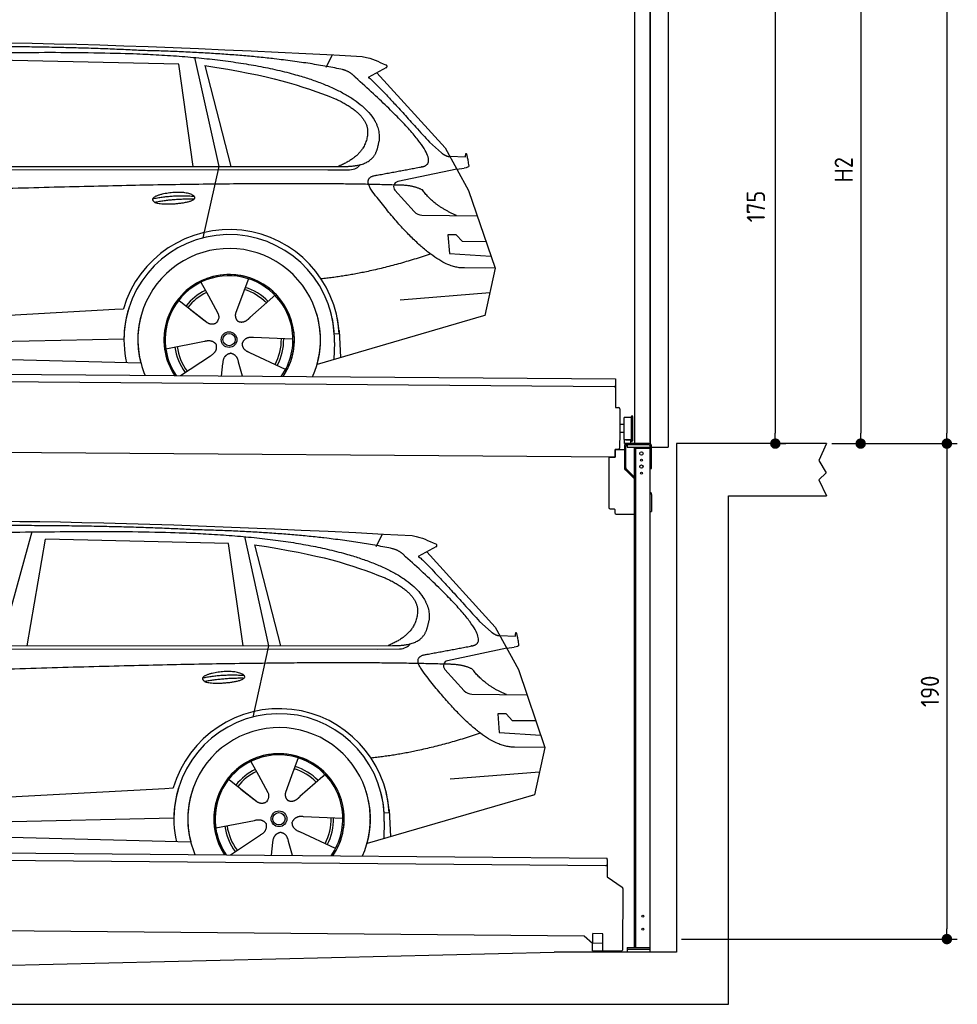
# Model space of a CAD drawing. Header units: millimetres. Extents: x -411 to 6777, y 0 to 6427.
# Tile 5 of 6: x 3183 to 6777, y 0 to 3776. Entities that reach past the tile are written whole.
import ezdxf

# ---------------------------------------------------------------- set-up
doc = ezdxf.new("R2010")
doc.units = ezdxf.units.MM
doc.layers.add('4', color=3, linetype='Continuous')
for name, color, linetype, lineweight in [('car', 10, 'Continuous', 25), ('Gebäude', 7, 'Continuous', 25), ('Plattform', 7, 'Continuous', 25), ('Ständer vorne', 7, 'Continuous', 25), ('Tor', 200, 'Continuous', 25)]:
    doc.layers.add(name, color=color, linetype=linetype, lineweight=lineweight)
doc.styles.get("Standard").update_dxf_attribs({"font": 'ISOCP.SHX'})
doc.dimstyles.new('GEN-ISO', dxfattribs={"dimscale": 20, "dimtxt": 3.5, "dimasz": 2, "dimexe": 2, "dimexo": 1, "dimgap": 1.5, "dimtad": 1, "dimdec": 1, "dimlfac": 0.1, "dimdsep": 46, "dimtxsty": 'STANDARD', "dimblk": 'PUNKT', "dimcen": 2, "dimclrd": 256, "dimclre": 256, "dimclrt": 2, "dimadec": 0, "dimazin": 0, "dimtp": 0.1, "dimtm": 0.1, "dimtfac": 0.71, "dimtdec": 1, "dimtmove": 2, "dimatfit": 3, "dimldrblk": 'PUNKT', "dimfxl": 2, "dimtolj": 1, "dimarcsym": 0})

# ---------------------------------------------------------------- blocks, each defined once
blk = doc.blocks.new('PUNKT')
at = {"layer": '4', "color": 0, "linetype": 'ByBlock'}
blk.add_line((-0.5, 0), (-1, 0), dxfattribs=at)
at = {"layer": '4', "color": 0, "linetype": 'ByBlock', "const_width": 0.5}
blk.add_lwpolyline([(-0.25, 0, 1), (0.25, 0, 1)], format="xyb", close=True, dxfattribs=at)
blk = doc.blocks.new('*D113')
at = {"layer": '4', "lineweight": -2, "transparency": 16777216}
for p, q in [((5720, 5600), (6776.9, 5600)), ((6736.9, 5560), (6736.9, 2190)), ((6295.4, 2150), (6776.9, 2150))]:
    blk.add_line(p, q, dxfattribs=at)
at = {"layer": 'Defpoints', "color": 0, "transparency": 16777216}
for p in [(5700, 5600), (6275.4, 2150), (6736.9, 2150)]:
    blk.add_point(p, dxfattribs=at)
at = {"layer": '4', "lineweight": -2, "transparency": 16777216, "xscale": 40, "yscale": 40, "zscale": 40}
for p, rotation in [((6736.9, 5600), 90), ((6736.9, 2150), 270)]:
    blk.add_blockref('PUNKT', p, dxfattribs=dict(at, rotation=rotation))
at = {"layer": '4', "color": 2, "transparency": 16777216, "insert": (6671.9, 3875), "char_height": 70, "attachment_point": 5, "rotation": 90}
blk.add_mtext('345', dxfattribs=at)
blk = doc.blocks.new('*D114')
at = {"layer": '4', "lineweight": -2, "transparency": 16777216}
for p, q in [((6295.4, 2150), (6776.9, 2150)), ((6736.9, 2110), (6736.9, 290)), ((5720, 250), (6776.9, 250))]:
    blk.add_line(p, q, dxfattribs=at)
at = {"layer": 'Defpoints', "color": 0, "transparency": 16777216}
for p in [(6275.4, 2150), (5700, 250), (6736.9, 250)]:
    blk.add_point(p, dxfattribs=at)
at = {"layer": '4', "lineweight": -2, "transparency": 16777216, "xscale": 40, "yscale": 40, "zscale": 40}
for p, rotation in [((6736.9, 2150), 90), ((6736.9, 250), 270)]:
    blk.add_blockref('PUNKT', p, dxfattribs=dict(at, rotation=rotation))
at = {"layer": '4', "color": 2, "transparency": 16777216, "insert": (6671.9, 1200), "char_height": 70, "attachment_point": 5, "rotation": 90}
blk.add_mtext('190', dxfattribs=at)
blk = doc.blocks.new('*D115')
at = {"layer": '4', "lineweight": -2, "transparency": 16777216}
for p, q in [((5920, 4250), (6446.5, 4250)), ((6406.5, 4210), (6406.5, 2190)), ((6295.4, 2150), (6446.5, 2150))]:
    blk.add_line(p, q, dxfattribs=at)
at = {"layer": 'Defpoints', "color": 0, "transparency": 16777216}
for p in [(5900, 4250), (6275.4, 2150), (6406.5, 2150)]:
    blk.add_point(p, dxfattribs=at)
at = {"layer": '4', "lineweight": -2, "transparency": 16777216, "xscale": 40, "yscale": 40, "zscale": 40}
for p, rotation in [((6406.5, 4250), 90), ((6406.5, 2150), 270)]:
    blk.add_blockref('PUNKT', p, dxfattribs=dict(at, rotation=rotation))
at = {"layer": '4', "color": 2, "transparency": 16777216, "insert": (6341.5, 3200), "char_height": 70, "attachment_point": 5, "rotation": 90}
blk.add_mtext('H2', dxfattribs=at)
blk = doc.blocks.new('*D117')
at = {"layer": '4', "lineweight": -2, "transparency": 16777216}
for p, q in [((5457.5, 3900), (6119.3, 3900)), ((6079.3, 3860), (6079.3, 2190)), ((6099.3, 2150), (6119.3, 2150))]:
    blk.add_line(p, q, dxfattribs=at)
at = {"layer": 'Defpoints', "color": 0, "transparency": 16777216}
for p in [(5437.5, 3900), (6079.3, 2150), (6079.3, 2150)]:
    blk.add_point(p, dxfattribs=at)
at = {"layer": '4', "lineweight": -2, "transparency": 16777216, "xscale": 40, "yscale": 40, "zscale": 40}
for p, rotation in [((6079.3, 3900), 90), ((6079.3, 2150), 270)]:
    blk.add_blockref('PUNKT', p, dxfattribs=dict(at, rotation=rotation))
at = {"layer": '4', "color": 2, "transparency": 16777216, "insert": (6004.7, 3059.2), "char_height": 70, "attachment_point": 5, "rotation": 90}
blk.add_mtext('175', dxfattribs=at)
blk = doc.blocks.new('UG Plattfrom Gl550')
at = {"layer": 'Plattform'}
for p, q in [((498.3, 603.8), (5435.1, 560.7)), ((5429.8, 530.7), (503, 573.7)), ((5434.9, 535.7), (5434.5, 488.2)), ((5435, 554.7), (5434.9, 535.7)), ((5435, 554.7), (5435.1, 560.7)), ((5434.5, 488.2), (5492.9, 448.7)), ((5495.1, 444.5), (5493, 208.2)), ((5347, 261.5), (621.4, 302.7)), ((5379.7, 235.2), (5380.1, 271.2)), ((5418.1, 270.8), (5380.1, 271.2)), ((5417.7, 234.8), (5418.1, 270.8)), ((5378.7, 233.7), (5347, 261.5)), ((5378.5, 205.2), (5378.7, 235.2)), ((5378.7, 235.2), (5418.7, 234.8)), ((5418.5, 204.8), (5418.7, 234.8)), ((5378.5, 205.2), (5418.5, 204.8)), ((5488, 203.2), (5414.8, 203.9))]:
    blk.add_line(p, q, dxfattribs=at)
for centre, radius, start, end in [((5429.9, 535.7), 5, 269.5, 359.5), ((5490.1, 444.5), 5, 359.5, 55.9134), ((5425.8, 243.8), 12, 227.6897, 228.0904), ((5414.9, 208.9), 5, 232.6301, 269.5), ((5488, 208.2), 5, 269.5, 359.5)]:
    blk.add_arc(centre, radius, start, end, dxfattribs=at)
blk = doc.blocks.new('Palette EG Gl550')
at = {"layer": 'Plattform'}
for p, q in [((429.5, 2437), (5467.3, 2398)), ((5462.1, 2368), (434.2, 2407)), ((5467.3, 2398), (5466.5, 2288)), ((5466.5, 2288), (5478.5, 2287.9)), ((5483.4, 2282.8), (5482.7, 2192.8)), ((5499.6, 2165.6), (5500.2, 2249.8)), ((5527.5, 2160.5), (5528.3, 2254.5)), ((5532.3, 2254.5), (5531.5, 2160.5)), ((5482.7, 2192.8), (5482.3, 2132.9)), ((5499.8, 2192.7), (5482.7, 2192.8)), ((5501.1, 2222.8), (5484.1, 2223)), ((5525.9, 2165), (5500.9, 2165)), ((5500.9, 2150), (5500.9, 2165)), ((5512.9, 2165), (5500.9, 2165)), ((5500.9, 2150), (5500.9, 2165)), ((5525.9, 2150), (5525.9, 2165)), ((5525.9, 2150), (5525.9, 2165)), ((5465, 2098), (341.7, 2137.7)), ((5465.2, 2128), (5465, 2098)), ((5465.2, 2128), (5477.2, 2127.9)), ((5477.2, 2127.9), (5465.2, 2128)), ((5500.9, 2150), (5525.9, 2150)), ((5525.9, 2150), (5500.9, 2150))]:
    blk.add_line(p, q, dxfattribs=at)
for centre, radius, start, end in [((5462.1, 2373), 5, 268.5823, 358.5607), ((5478.4, 2282.9), 5, 359.556, 89.556), ((5500.6, 2249.8), 0.4, 91.7323, 179.3444), ((5511.7, 1923.6), 326.8, 87.1739, 91.9438), ((5527.8, 2250.4), 0.4, 266.9623, 359.3444), ((5530.3, 2254.5), 2, 359.3444, 179.3444), ((5500, 2165.6), 0.4, 179.3444, 266.9565), ((5519.7, 3049.4), 884.4, 268.7196, 270.4008), ((5491.8, 3253.4), 1088.9, 271.795, 271.861), ((5527.2, 2164.6), 0.4, 359.556, 91.938), ((5529.5, 2160.5), 2, 179.3444, 359.3444), ((5477.3, 2132.9), 5, 269.556, 359.556)]:
    blk.add_arc(centre, radius, start, end, dxfattribs=at)
blk = doc.blocks.new('Car_EG')
at = {"layer": 'car'}
for p, q in [((3852.9, 3630.7), (3945.7, 3212.4)), ((4357.9, 3593.3), (4382.1, 3640.6)), ((3792.6, 3604.8), (3091, 3621.1)), ((3848.5, 3212.4), (3792.6, 3604.8)), ((3892.2, 3599.7), (3991.7, 3212.5)), ((4589.4, 3592.6), (4519, 3554.1)), ((4552.4, 3572.3), (4814.1, 3284)), ((4754, 3305.6), (4799.2, 3265.4)), ((4814.1, 3284), (4903.3, 3121)), ((4831.7, 3251.8), (4891.9, 3249.2)), ((1768.3, 3211.3), (4420.2, 3212.7)), ((3945.7, 3212.4), (3884.9, 2938.8)), ((1721.3, 3202.4), (4364.6, 3199.2)), ((4364.6, 3199.2), (4447.5, 3199.9)), ((4858.7, 3202.5), (4631.9, 3154.6)), ((4858.7, 3202.5), (4886.4, 3206.3)), ((4621.2, 3121.6), (4695.5, 3039.8)), ((4903.3, 3121), (5004.9, 2822.4)), ((4724.6, 3026.6), (4936.3, 3023.9)), ((4856.4, 2950.6), (4823.7, 2950.9)), ((4823.7, 2950.9), (4829.9, 2879.3)), ((4879.9, 2924.5), (4856.4, 2950.6)), ((4970.4, 2923.7), (4879.9, 2924.5)), ((4829.9, 2879.3), (4988.9, 2869.3)), ((5004.9, 2822.4), (4888, 2823.9)), ((5004.9, 2822.4), (4965.3, 2640.8)), ((3877.2, 2768.5), (3906.3, 2716.1)), ((4059.5, 2782.3), (4034, 2713.6)), ((3905, 2718.5), (3906.3, 2716.1)), ((4161.1, 2719.6), (4153.3, 2711.2)), ((4641.2, 2701.4), (4984.6, 2729.2)), ((3789.4, 2702.8), (3900.1, 2615.1)), ((3906.3, 2716.1), (3942.9, 2649.9)), ((4034, 2713.6), (4010.1, 2649)), ((4153.3, 2711.2), (4065.7, 2633.8)), ((1677.7, 2563), (3547.7, 2665.1)), ((3547.7, 2665.1), (3580.2, 2666.9)), ((3839.5, 2662.9), (3890.8, 2622.3)), ((4960.7, 2639.5), (4322.9, 2453.9)), ((4965.3, 2640.8), (4921.5, 2628.1)), ((4407.9, 2571.2), (4388.7, 2570.2)), ((4407.3, 2583.3), (4412.9, 2480.1)), ((1697, 2510.9), (3582.9, 2552.3)), ((3743, 2513.7), (3891.6, 2542.7)), ((4230.4, 2550.4), (4079.2, 2556.8)), ((4389.1, 2537.7), (4387.4, 2472.7)), ((1598.6, 2513.5), (3647.1, 2460.1)), ((4202.2, 2434.5), (4064.9, 2498.5)), ((3799.2, 2410.6), (3914.4, 2487.1)), ((3956.3, 2409.2), (3962.2, 2457.6)), ((4037, 2408.5), (4022.1, 2462.1))]:
    blk.add_line(p, q, dxfattribs=at)
for radius in [30.1, 23.6]:
    blk.add_circle((3985.4, 2548.7), radius, dxfattribs=at)
for centre, radius, start, end in [((4636, 3135.1), 20, 101.911, 222.2225), ((4725.1, 3066.6), 40, 222.2225, 269.2614), ((3985.9, 2548.2), 422.7, 3.1257, 163.6879), ((3985.9, 2548.2), 403.4, 3.1257, 179.4216), ((3985.9, 2548.2), 350, 344.3697, 194.5808), ((3985.9, 2548.2), 250, 325.66, 212.9259), ((3985.9, 2548.2), 250, 325.66, 212.9259), ((3985.9, 2548.2), 250, 40.5532, 137.1602), ((3985.4, 2548.7), 245, 41.4393, 188.2101), ((3985.4, 2548.7), 209.6, 115.7372, 141.8665), ((3985.4, 2548.7), 200.6, 115.5904, 141.8784), ((3985.4, 2548.7), 200.6, 44.5019, 73.0215), ((3985.4, 2548.7), 209.6, 44.3713, 72.8747), ((3985.4, 2548.7), 245, 0.4019, 44.2101), ((3985.9, 2548.2), 422.7, 163.4862, 163.6879), ((3985.9, 2548.2), 403.4, 162.7346, 179.4216), ((3985.9, 2548.2), 350, 160.1996, 194.5808), ((3985.9, 2548.2), 250, 152.2768, 213.34), ((3985.4, 2548.7), 245, 151.8272, 188.2101), ((3985.9, 2548.2), 350, 344.3697, 17.4023), ((3985.9, 2548.2), 403.4, 3.1257, 14.8673), ((3985.9, 2548.2), 422.7, 3.1257, 14.1157), ((3985.9, 2548.2), 403.4, 172.558, 192.5899), ((3985.9, 2548.2), 350, 171.6006, 202.9387), ((3985.9, 2548.2), 250, 168.6947, 213.34), ((3985.4, 2548.7), 245, 168.6088, 214.2758), ((3985.4, 2548.7), 245, 324.7242, 8.993), ((3985.9, 2548.2), 250, 325.66, 8.9072), ((3985.9, 2548.2), 350, 336.0613, 6.0012), ((3985.9, 2548.2), 403.4, 358.5068, 5.0439), ((3985.9, 2548.2), 422.7, 3.1257, 3.2156), ((3985.4, 2548.7), 200.6, 331.5904, 1.0215), ((3985.4, 2548.7), 209.6, 331.7372, 0.8747), ((3985.4, 2548.7), 209.6, 187.7372, 216.8747), ((3985.4, 2548.7), 200.6, 187.5904, 217.0215)]:
    blk.add_arc(centre, radius, start, end, dxfattribs=at)
for points, degree in [([(2151.2, 3649.7), (2438.8, 3711.3), (3323.8, 3698), (4495.8, 3634.7)], 3), ([(3646, 3657.4), (3297.8, 3676.8), (2681.9, 3672.1)], 2), ([(4420.9, 3584.4), (4120.4, 3647), (3646, 3657.4)], 2), ([(4495.8, 3634.7), (4542.5, 3625.3), (4551.4, 3617), (4588.7, 3601.2)], 3), ([(3892.2, 3599.7), (4146.3, 3560.8), (4259.5, 3525.1), (4392.3, 3472.4)], 3), ([(4589.4, 3592.6), (4591.1, 3594.2), (4591.8, 3597.3), (4591.2, 3600.1), (4588.7, 3601.2)], 4), ([(4470.3, 3553.5), (4452.4, 3575.4), (4420.9, 3584.4)], 2), ([(4732.1, 3213.2), (4821.6, 3241.2), (4470.3, 3553.5)], 2), ([(4519, 3554.1), (4526.8, 3558.3), (4754, 3305.6)], 2), ([(4392.3, 3472.4), (4506.4, 3420.4), (4516.5, 3355.2)], 2), ([(4516.5, 3355.2), (4521.3, 3260.7), (4403.6, 3212.7)], 2), ([(4420.2, 3212.7), (4470.3, 3212.7), (4543.3, 3217.4), (4551.5, 3264.2), (4560.1, 3307.3)], 4), ([(4799.2, 3265.4), (4807.5, 3258.1), (4820.7, 3250.3), (4829.8, 3250.3), (4831.7, 3251.8)], 4), ([(4891.9, 3249.2), (4893.5, 3288.1), (4904.1, 3213.8)], 2), ([(4447.5, 3199.9), (4466.8, 3200.5), (4481.6, 3209.5), (4488.9, 3219.7)], 3), ([(4519, 3232.3), (4519.1, 3232.4), (4519.1, 3232.4), (4519.2, 3232.4)], 3), ([(4904.1, 3213.8), (4904.4, 3210.1), (4898.8, 3208.4), (4886.4, 3206.3)], 3), ([(4537, 3114.2), (4493.2, 3172.9), (4553.2, 3179.5)], 2), ([(4638.8, 3141), (3762.4, 3169.4), (1329.3, 3057.2)], 2), ([(4726.5, 3122.6), (4689.3, 3141), (4638.8, 3141)], 2), ([(3692.9, 3088.9), (3768.5, 3105.1), (3851.9, 3098.6)], 2), ([(4888, 2823.9), (4762.3, 2816.8), (4537, 3114.2)], 2), ([(4857.1, 3024.9), (4771.7, 3060.8), (4726.5, 3122.6)], 2), ([(3700, 3076), (3774.1, 3089.9), (3852, 3088.5)], 2), ([(4756.6, 2876.5), (4531.2, 2801.1), (4338.2, 2781.7)], 2), ([(3891, 2622.3), (3914.3, 2600.4), (3937.6, 2613.8)], 2), ([(3891.6, 2542.7), (3922.3, 2551.4), (3936.9, 2528.8)], 2), ([(4064.9, 2498.5), (4034.9, 2509.5), (4036.4, 2536.3)], 2), ([(4079.2, 2556.8), (4047.4, 2560.8), (4036.4, 2536.3)], 2), ([(3914.4, 2487.1), (3942.4, 2502.5), (3936.9, 2528.8)], 2), ([(3962.2, 2457.6), (3963.4, 2489.5), (3989.4, 2496.4)], 2), ([(4022.1, 2462.1), (4016.1, 2493.5), (3989.4, 2496.4)], 2)]:
    blk.add_open_spline(points, degree=degree, dxfattribs=at)
for points, degree, knots in [([(2320.7, 3636), (2347.3, 3638), (2486.7, 3639.9), (3508.2, 3660), (4128.4, 3653.6), (4583.8, 3481), (4560.1, 3307.3)], 4, [0.0821318, 0.0821318, 0.0821318, 0.0821318, 0.0821318, 0.258851, 0.508851, 1, 1, 1, 1, 1]), ([(4553.2, 3179.5), (4720.1, 3210.6), (4722.9, 3211.2), (4731.3, 3213), (4732.1, 3213.2)], 1, [0.1611508, 0.1611508, 1, 1.0196119, 1.078724, 1.0847856, 1.0847856]), ([(3700, 3076), (3676.6, 3092.6), (3722.1, 3107.9), (3805, 3127.3), (3897.6, 3093.4), (3835.4, 3070.2), (3726.3, 3064), (3704.9, 3073), (3700, 3076)], 5, [0, 0, 0, 0, 0, 0, 0.300106, 0.500106, 0.700106, 1, 1, 1, 1, 1, 1]), ([(3942.9, 2649.9), (3944.5, 2645.8), (3945.5, 2641.8), (3945.8, 2637.9), (3946.5, 2629.3), (3943.7, 2621.3), (3937.6, 2613.8)], 3, [0.2167758, 0.2167758, 0.2167758, 0.2167758, 0.4600873, 0.4600873, 0.4600873, 1, 1, 1, 1]), ([(4010.1, 2649), (4009.5, 2645.8), (4009.3, 2642.8), (4009.3, 2639.9), (4009.7, 2637.1), (4010.4, 2631.3), (4012.5, 2626), (4016, 2621.4), (4020.9, 2618.4)], 4, [0.3191838, 0.3191838, 0.3191838, 0.3191838, 0.3191838, 0.5438253, 0.5438253, 0.5438253, 0.5438253, 1, 1, 1, 1, 1]), ([(4065.7, 2633.8), (4065.7, 2633.8), (4065.7, 2633.8), (4065.7, 2633.8), (4065.7, 2633.8), (4056.6, 2624.1), (4045.9, 2614.2), (4031.6, 2611.8), (4020.9, 2618.4)], 4, [-0.000003, -0.000003, -0.000003, -0.000003, -0.000003, 0, 0, 0, 0, 1, 1, 1, 1, 1])]:
    blk.add_open_spline(points, degree=degree, knots=knots, dxfattribs=at)
blk = doc.blocks.new('Car_147')
at = {"layer": 'car'}
for p, q in [((3229.2, 1811.5), (3109.9, 1374.6)), ((3211.6, 1374.7), (3282.4, 1783.8)), ((3983.9, 1767.5), (3282.4, 1783.8)), ((4044.3, 1793.4), (4137.1, 1375.1)), ((4549.3, 1756), (4573.5, 1803.3)), ((4039.9, 1375.1), (3983.9, 1767.5)), ((4083.5, 1762.4), (4183.1, 1375.2)), ((4780.8, 1755.3), (4710.3, 1716.8)), ((4743.8, 1735), (5005.5, 1446.7)), ((4945.4, 1468.3), (4990.6, 1428.1)), ((5005.5, 1446.7), (5094.6, 1283.7)), ((5023.1, 1414.5), (5083.3, 1411.9)), ((1912.6, 1365.1), (4556, 1361.9)), ((1959.6, 1374), (4611.6, 1375.4)), ((4137.1, 1375.1), (4076.2, 1101.5)), ((4556, 1361.9), (4638.8, 1362.6)), ((5050.1, 1365.2), (4823.2, 1317.3)), ((5050.1, 1365.2), (5077.8, 1369)), ((4812.5, 1284.3), (4886.8, 1202.4)), ((5094.6, 1283.7), (5196.3, 985.1)), ((4915.9, 1189.3), (5127.7, 1186.6)), ((5047.7, 1113.3), (5015.1, 1113.6)), ((5015.1, 1113.6), (5021.3, 1042)), ((5071.3, 1087.2), (5047.7, 1113.3)), ((5161.8, 1086.4), (5071.3, 1087.2)), ((5021.3, 1042), (5180.3, 1032)), ((5196.3, 985.1), (5079.4, 986.6)), ((5196.3, 985.1), (5156.7, 803.5)), ((4250.9, 945), (4225.3, 876.3)), ((4068.6, 931.2), (4097.7, 878.8)), ((4096.4, 881.2), (4097.7, 878.8)), ((4097.7, 878.8), (4134.2, 812.6)), ((4225.3, 876.3), (4201.5, 811.7)), ((4344.6, 873.9), (4257.1, 796.5)), ((4352.4, 882.3), (4344.6, 873.9)), ((4832.5, 864.1), (5175.9, 891.9)), ((3980.8, 865.5), (4091.4, 777.8)), ((1869, 725.7), (3739, 827.8)), ((3739, 827.8), (3771.5, 829.6)), ((4030.9, 825.6), (4082.1, 785)), ((5152, 802.2), (4514.3, 616.6)), ((5156.7, 803.5), (5112.9, 790.8)), ((4421.8, 713.1), (4270.5, 719.5)), ((4599.3, 733.9), (4580, 732.9)), ((4598.6, 746), (4604.3, 642.8)), ((1888.4, 673.6), (3774.2, 715)), ((3934.3, 676.4), (4082.9, 705.4)), ((4580.5, 700.4), (4578.8, 635.4)), ((1789.9, 676.2), (3838.5, 622.8)), ((3990.6, 573.3), (4105.7, 649.8)), ((4393.5, 597.2), (4256.3, 661.2)), ((4147.6, 571.9), (4153.6, 620.3)), ((4228.4, 571.2), (4213.4, 624.8))]:
    blk.add_line(p, q, dxfattribs=at)
for radius in [30.1, 23.6]:
    blk.add_circle((4176.8, 711.4), radius, dxfattribs=at)
for centre, radius, start, end in [((4827.3, 1297.8), 20, 101.911, 222.2225), ((4916.5, 1229.3), 40, 222.2225, 269.2614), ((4177.2, 710.9), 422.7, 3.1257, 163.6879), ((4177.2, 710.9), 403.4, 3.1257, 179.4216), ((4177.2, 710.9), 350, 344.3697, 194.5808), ((4177.2, 710.9), 250, 325.66, 212.9259), ((4177.2, 710.9), 250, 325.66, 212.9259), ((4176.8, 711.4), 245, 41.4393, 188.2101), ((4177.2, 710.9), 250, 40.5532, 137.1602), ((4176.8, 711.4), 209.6, 44.3713, 72.8747), ((4176.8, 711.4), 209.6, 115.7372, 141.8665), ((4176.8, 711.4), 200.6, 115.5904, 141.8784), ((4176.8, 711.4), 200.6, 44.5019, 73.0215), ((4176.8, 711.4), 245, 0.4019, 44.2101), ((4177.2, 710.9), 422.7, 163.4862, 163.6879), ((4177.2, 710.9), 403.4, 162.7346, 179.4216), ((4177.2, 710.9), 350, 160.1996, 194.5808), ((4177.2, 710.9), 250, 152.2768, 213.34), ((4176.8, 711.4), 245, 151.8272, 188.2101), ((4177.2, 710.9), 350, 344.3697, 17.4023), ((4177.2, 710.9), 403.4, 3.1257, 14.8673), ((4177.2, 710.9), 422.7, 3.1257, 14.1157), ((4177.2, 710.9), 403.4, 172.558, 192.5899), ((4177.2, 710.9), 350, 171.6006, 202.9387), ((4177.2, 710.9), 250, 168.6947, 213.34), ((4176.8, 711.4), 245, 168.6088, 214.2758), ((4176.8, 711.4), 245, 324.7242, 8.993), ((4177.2, 710.9), 250, 325.66, 8.9072), ((4177.2, 710.9), 350, 336.0613, 6.0012), ((4177.2, 710.9), 403.4, 358.5068, 5.0439), ((4177.2, 710.9), 422.7, 3.1257, 3.2156), ((4176.8, 711.4), 209.6, 187.7372, 216.8747), ((4176.8, 711.4), 200.6, 187.5904, 217.0215), ((4176.8, 711.4), 200.6, 331.5904, 1.0215), ((4176.8, 711.4), 209.6, 331.7372, 0.8747)]:
    blk.add_arc(centre, radius, start, end, dxfattribs=at)
for points, degree in [([(2342.5, 1812.4), (2630.1, 1874), (3515.1, 1860.7), (4687.1, 1797.4)], 3), ([(3837.4, 1820.1), (3489.2, 1839.5), (2873.2, 1834.8)], 2), ([(4612.3, 1747.1), (4311.7, 1809.7), (3837.4, 1820.1)], 2), ([(4687.1, 1797.4), (4733.9, 1788), (4742.7, 1779.7), (4780.1, 1763.9)], 3), ([(4083.5, 1762.4), (4337.6, 1723.5), (4450.8, 1687.8), (4583.6, 1635.1)], 3), ([(4661.7, 1716.2), (4643.8, 1738.1), (4612.3, 1747.1)], 2), ([(4780.8, 1755.3), (4782.4, 1756.9), (4783.1, 1760), (4782.6, 1762.8), (4780.1, 1763.9)], 4), ([(4923.5, 1375.9), (5012.9, 1403.9), (4661.7, 1716.2)], 2), ([(4710.3, 1716.8), (4718.2, 1721), (4945.4, 1468.3)], 2), ([(4583.6, 1635.1), (4697.7, 1583.1), (4707.9, 1517.9)], 2), ([(4707.9, 1517.9), (4712.6, 1423.4), (4594.9, 1375.4)], 2), ([(4611.6, 1375.4), (4661.6, 1375.4), (4734.7, 1380.1), (4742.8, 1426.9), (4751.5, 1470)], 4), ([(4990.6, 1428.1), (4998.8, 1420.7), (5012.1, 1413), (5021.2, 1413), (5023.1, 1414.5)], 4), ([(5083.3, 1411.9), (5084.8, 1450.8), (5095.5, 1376.5)], 2), ([(4638.8, 1362.6), (4658.1, 1363.2), (4672.9, 1372.2), (4680.2, 1382.4)], 3), ([(4710.3, 1395), (4710.4, 1395.1), (4710.5, 1395.1), (4710.6, 1395.1)], 3), ([(5095.5, 1376.5), (5095.7, 1372.8), (5090.2, 1371.1), (5077.8, 1368.9)], 3), ([(4728.4, 1276.9), (4684.6, 1335.6), (4744.6, 1342.2)], 2), ([(4830.2, 1303.7), (3953.8, 1332.1), (1520.6, 1219.9)], 2), ([(4917.9, 1285.3), (4880.6, 1303.7), (4830.2, 1303.7)], 2), ([(5048.4, 1187.6), (4963.1, 1223.5), (4917.9, 1285.3)], 2), ([(3884.3, 1251.6), (3959.8, 1267.8), (4043.3, 1261.3)], 2), ([(3891.3, 1238.7), (3965.5, 1252.6), (4043.4, 1251.2)], 2), ([(5079.4, 986.6), (4953.6, 979.5), (4728.4, 1276.9)], 2), ([(4947.9, 1039.2), (4722.5, 963.8), (4529.6, 944.4)], 2), ([(4082.4, 785), (4105.7, 763.1), (4129, 776.5)], 2), ([(4270.5, 719.5), (4238.8, 723.5), (4227.8, 699)], 2), ([(4082.9, 705.4), (4113.7, 714.1), (4128.3, 691.5)], 2), ([(4105.7, 649.8), (4133.7, 665.2), (4128.3, 691.5)], 2), ([(4256.3, 661.2), (4226.3, 672.2), (4227.8, 699)], 2), ([(4153.6, 620.3), (4154.8, 652.2), (4180.7, 659.1)], 2), ([(4213.4, 624.8), (4207.4, 656.2), (4180.7, 659.1)], 2)]:
    blk.add_open_spline(points, degree=degree, dxfattribs=at)
for points, degree, knots in [([(2512.1, 1798.7), (2538.6, 1800.7), (2678.1, 1802.6), (3699.5, 1822.7), (4319.8, 1816.3), (4775.2, 1643.7), (4751.5, 1470)], 4, [0.0821318, 0.0821318, 0.0821318, 0.0821318, 0.0821318, 0.258851, 0.508851, 1, 1, 1, 1, 1]), ([(4744.6, 1342.2), (4911.5, 1373.3), (4914.3, 1373.9), (4922.6, 1375.7), (4923.5, 1375.9)], 1, [0.1611508, 0.1611508, 1, 1.0196119, 1.078724, 1.0847856, 1.0847856]), ([(3891.3, 1238.7), (3867.9, 1255.3), (3913.5, 1270.6), (3996.3, 1290), (4089, 1256.1), (4026.8, 1232.9), (3917.6, 1226.7), (3896.2, 1235.7), (3891.3, 1238.7)], 5, [0, 0, 0, 0, 0, 0, 0.300106, 0.500106, 0.700106, 1, 1, 1, 1, 1, 1]), ([(4134.2, 812.6), (4135.9, 808.5), (4136.9, 804.5), (4137.2, 800.6), (4137.8, 792), (4135.1, 784), (4129, 776.5)], 3, [0.2167758, 0.2167758, 0.2167758, 0.2167758, 0.4600873, 0.4600873, 0.4600873, 1, 1, 1, 1]), ([(4201.5, 811.7), (4200.9, 808.5), (4200.6, 805.5), (4200.7, 802.6), (4201, 799.8), (4201.8, 794), (4203.8, 788.7), (4207.4, 784.1), (4212.3, 781.1)], 4, [0.3191838, 0.3191838, 0.3191838, 0.3191838, 0.3191838, 0.5438253, 0.5438253, 0.5438253, 0.5438253, 1, 1, 1, 1, 1]), ([(4257.1, 796.5), (4257.1, 796.5), (4257.1, 796.5), (4257.1, 796.5), (4257.1, 796.5), (4248, 786.8), (4237.3, 776.9), (4223, 774.5), (4212.3, 781.1)], 4, [-0.000003, -0.000003, -0.000003, -0.000003, -0.000003, 0, 0, 0, 0, 1, 1, 1, 1, 1])]:
    blk.add_open_spline(points, degree=degree, knots=knots, dxfattribs=at)
blk = doc.blocks.new('Tor 335 bis 365 Gebäude')
at = {"layer": 'Tor'}
for p, q in [((5465.6, 5164.5), (5465.6, 5463)), ((5465.6, 5463), (5668, 5463)), ((5668, 4857.1), (5668, 5463)), ((5557, 5164.5), (5465.6, 5164.5)), ((5557, 5164.5), (5557, 4863)), ((5562, 4857.1), (5600, 4857.1)), ((5600, 4857.1), (5600, 4857)), ((5668, 4857), (5668, 4857.1)), ((5600, 2137), (5668, 2137))]:
    blk.add_line(p, q, dxfattribs=at)
at = {"layer": 'Tor', "lineweight": 25}
blk.add_line((5600, 4857.1), (5600, 2137), dxfattribs=at)
at = {"layer": 'Tor'}
blk.add_lwpolyline([(5668, 4857.1), (5668, 2137)], dxfattribs=at)
blk.add_arc((5563, 4863), 6, 180, 260.4059, dxfattribs=at)
blk = doc.blocks.new('Ständer vorne ab 340')
at = {"layer": 'Ständer vorne'}
for p, q in [((5240, 5282), (5240, 4982)), ((5490, 5282), (5240, 5282)), ((5490, 5262), (5490, 5282)), ((5540, 5262), (5490, 5262)), ((5540, 5032), (5540, 5262)), ((5540.2, 5162), (5539.8, 5162)), ((5540, 5162), (5540, 2150)), ((5600, 5162), (5540, 5162)), ((5600, 2148.7), (5600, 5162)), ((5490, 4982), (5490, 5032)), ((5490, 5032), (5540, 5032)), ((5240, 4982), (5490, 4982)), ((5540, 4877.4), (5540, 4878.4)), ((5511.2, 2145), (5511.2, 2137)), ((5595.1, 2145), (5511.2, 2145)), ((5511.2, 2137), (5600, 2137)), ((5600, 2137), (5600, 2140))]:
    blk.add_line(p, q, dxfattribs=at)
blk = doc.blocks.new('Gebäude_345_GT195')
at = {"layer": 'Gebäude'}
for p, q in [((6275.4, 2150), (5700, 2150)), ((5700, 2150), (5700, 200)), ((6275.4, 2150), (6246.4, 2085.9)), ((6246.4, 2085.9), (6274.3, 2038)), ((6274.3, 2038), (6246.4, 2011)), ((6246.4, 2011), (6275.4, 1950)), ((5900, 0), (5900, 1950)), ((5900, 1950), (6275.4, 1950)), ((3000, 146.1), (5231.6, 200)), ((5700, 200), (5231.6, 200)), ((0, 0), (5900, 0))]:
    blk.add_line(p, q, dxfattribs=at)
blk = doc.blocks.new('Ständer_vorne_GT195')
at = {"layer": 'Ständer vorne'}
for p, q in [((5465, 2098), (5465.2, 2128)), ((5465.2, 2128), (5501, 2127.7)), ((5501, 2140), (5501, 2057.2)), ((5506.1, 2057.2), (5506.1, 2140)), ((5595, 2150), (5511, 2150)), ((5511, 2145), (5511, 2137)), ((5511, 2137), (5600, 2137)), ((5595.1, 2145), (5511.1, 2145)), ((5540, 218), (5540, 2137)), ((5540, 2132), (5600, 2132)), ((5545, 218), (5545, 2132)), ((5600, 200), (5600, 2140)), ((5605, 2054), (5605, 2140)), ((5441, 2098.2), (5441, 1905)), ((5441, 2098.2), (5465, 2098)), ((5510.3, 2043.9), (5504.1, 2050)), ((5507.6, 2053.7), (5512.7, 2048.6)), ((5510.3, 2043.9), (5539.8, 2015)), ((5512.7, 2048.6), (5540, 2021.8)), ((5600, 2054), (5605, 2054)), ((5600, 1964), (5602, 1962.1)), ((5605, 1954.9), (5605, 1890)), ((5446, 1900), (5461.5, 1900)), ((5464, 1897.5), (5464, 1885)), ((5600, 1890), (5605, 1890)), ((5469, 1880), (5540, 1880)), ((5511, 218), (5600, 218)), ((5511, 218), (5511, 200)), ((5600, 210), (5511, 210)), ((5600, 200), (5511, 200))]:
    blk.add_line(p, q, dxfattribs=at)
for centre, radius in [((5566, 2112), 6.5), ((5566, 2087), 3.7), ((5566, 2062), 6.5), ((5566, 2037), 3.7), ((5571.4, 338), 3.7), ((5571.4, 288), 3.7)]:
    blk.add_circle(centre, radius, dxfattribs=at)
for centre, radius, start, end in [((5511.1, 2139.9), 10.1, 90.1445, 179.6512), ((5511.1, 2140), 5, 90, 180), ((5595, 2140), 10, 0, 90), ((5595, 2140), 5, 0, 90), ((5511.1, 2057.2), 10.1, 180, 225.5525), ((5511.1, 2057.2), 5, 179.6711, 225.5525), ((5595, 1954.9), 10, 0, 45.8814), ((5446, 1905), 5, 180, 270), ((5461.5, 1897.5), 2.5, 0, 90), ((5469, 1885), 5, 180, 270)]:
    blk.add_arc(centre, radius, start, end, dxfattribs=at)

msp = doc.modelspace()

# ---------------------------------------------------------------- block references
for name in ['Car_EG', 'Car_147']:
    msp.add_blockref(name, (0, 0))
at = {"layer": 'Gebäude'}
msp.add_blockref('Gebäude_345_GT195', (0, 0), dxfattribs=at)
at = {"layer": 'Plattform'}
for name in ['Palette EG Gl550', 'UG Plattfrom Gl550']:
    msp.add_blockref(name, (0, 0), dxfattribs=at)
at = {"layer": 'Ständer vorne'}
for name in ['Ständer vorne ab 340', 'Ständer_vorne_GT195']:
    msp.add_blockref(name, (0, 0), dxfattribs=at)
at = {"layer": 'Tor'}
msp.add_blockref('Tor 335 bis 365 Gebäude', (0, 0), dxfattribs=at)

# ---------------------------------------------------------------- dimensions: what is measured, and where the dimension line sits
at = {"layer": '4'}
for base, p1, p2, override, picture, middle in [((6736.86, 2150), (5700, 5600), (6275.45, 2150), {"dimdec": 0, "dimtdec": 3, "dimtolj": 0}, '*D113', (6671.86, 3875)), ((6736.86, 250), (6275.45, 2150), (5700, 250), {"dimtdec": 3, "dimtolj": 0}, '*D114', (6671.86, 1200))]:
    dim = msp.add_linear_dim(base=base, p1=p1, p2=p2, angle=90, dimstyle='GEN-ISO', override=override, dxfattribs=at)
    dim.commit()
    dim.dimension.update_dxf_attribs({"geometry": picture, "text_midpoint": middle})
dim = msp.add_linear_dim(base=(6406.55, 2150), p1=(5900, 4250), p2=(6275.45, 2150), angle=90, text='H2', dimstyle='GEN-ISO', override={"dimdec": 0, "dimtdec": 3, "dimtolj": 0}, dxfattribs=at)
dim.commit()
dim.dimension.update_dxf_attribs({"geometry": '*D115', "text_midpoint": (6341.54, 3200)})
dim = msp.add_linear_dim(base=(6079.31, 2150), p1=(5437.5, 3899.97), p2=(6079.31, 2150), angle=90, dimstyle='GEN-ISO', override={"dimtdec": 3, "dimtolj": 0}, dxfattribs=at)
dim.commit()
dim.dimension.update_dxf_attribs({"geometry": '*D117', "text_midpoint": (6004.71, 3059.23), "dimtype": 160})

doc.saveas('drawing.dxf')
